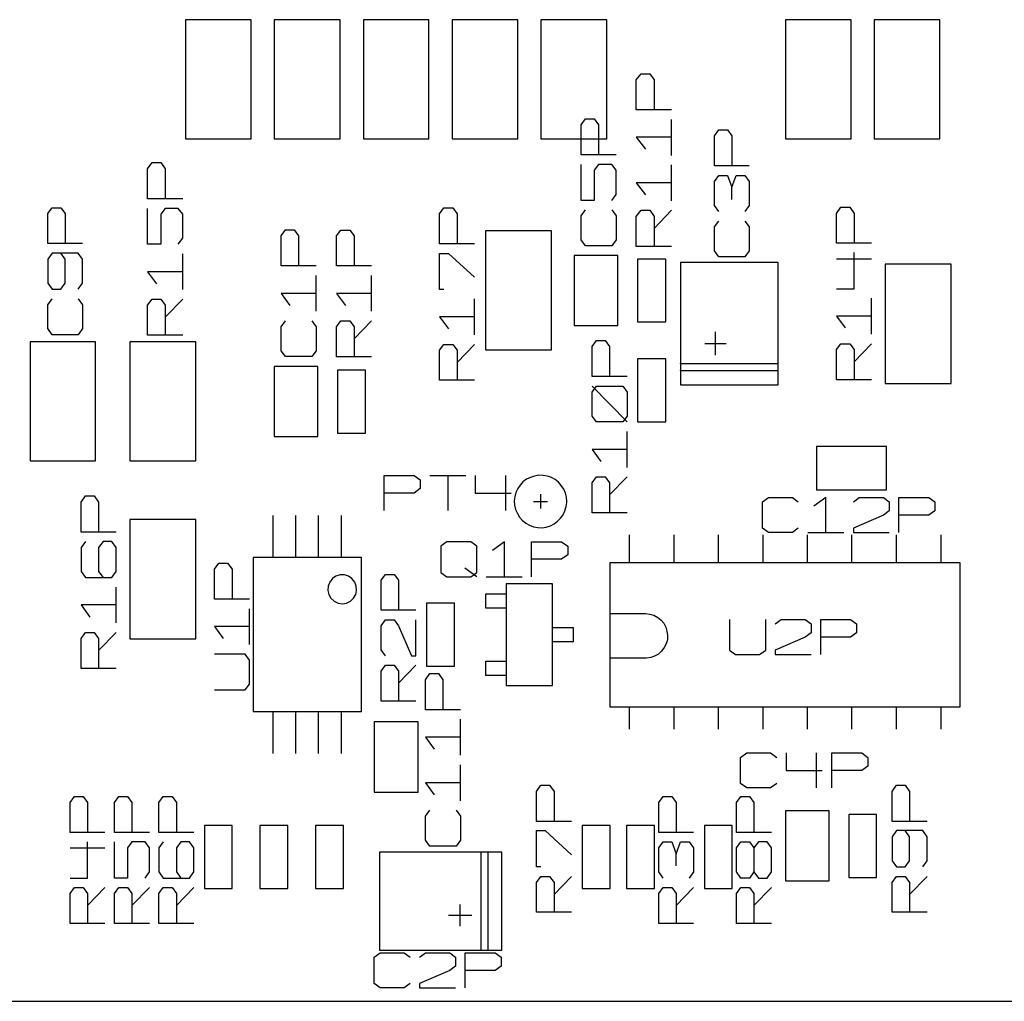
# Model space of a CAD drawing. Extents: x -92 to 503, y -336 to 505.
# Tile 9 of 14: x 245 to 325, y 0 to 79. Entities that reach past the tile are written whole.
import ezdxf

# ---------------------------------------------------------------- set-up
doc = ezdxf.new("R2010")
doc.units = 0
doc.layers.add('1', color=1, linetype='CONTINUOUS')

msp = doc.modelspace()

# ---------------------------------------------------------------- linework, layer by layer
at = {"layer": '1'}
for p, q in [((258.48, 79.38), (258.48, 69.75)), ((263.78, 79.38), (258.48, 79.38)), ((263.78, 69.75), (263.78, 79.38)), ((265.65, 79.38), (265.65, 69.75)), ((270.98, 79.38), (265.65, 79.38)), ((270.98, 69.75), (270.98, 79.38)), ((272.85, 79.38), (272.85, 69.75)), ((278.15, 79.38), (272.85, 79.38)), ((278.15, 69.75), (278.15, 79.38)), ((280.03, 79.37), (280.03, 69.75)), ((285.35, 79.37), (280.03, 79.37)), ((285.35, 69.75), (285.35, 79.37)), ((287.2, 79.37), (287.2, 69.75)), ((292.53, 79.37), (287.2, 79.37)), ((292.53, 69.75), (292.53, 79.37)), ((312.3, 79.37), (306.98, 79.37)), ((306.98, 79.37), (306.98, 69.75)), ((312.3, 69.75), (312.3, 79.37)), ((314.15, 79.37), (314.15, 69.75)), ((319.47, 79.37), (314.15, 79.37)), ((319.47, 69.75), (319.47, 79.37)), ((294.92, 74.52), (295.3, 75)), ((295.3, 75), (296, 75)), ((296, 75), (296.35, 74.52)), ((294.92, 72.1), (294.92, 74.52)), ((296.35, 74.52), (296.35, 72.1)), ((297.77, 72.1), (294.92, 72.1)), ((290.45, 70.87), (290.8, 71.37)), ((290.45, 68.45), (290.45, 70.87)), ((290.8, 71.37), (291.5, 71.37)), ((291.5, 71.37), (291.85, 70.87)), ((291.85, 70.87), (291.85, 68.45)), ((297.77, 68.4), (297.77, 71.32)), ((301.23, 69.98), (301.58, 70.48)), ((301.58, 70.48), (302.28, 70.48)), ((302.28, 70.48), (302.65, 69.98)), ((258.48, 69.75), (263.78, 69.75)), ((265.65, 69.75), (270.98, 69.75)), ((272.85, 69.75), (278.15, 69.75)), ((280.03, 69.75), (285.35, 69.75)), ((287.2, 69.75), (292.53, 69.75)), ((297.77, 69.87), (294.92, 69.87)), ((294.92, 69.87), (295.65, 68.9)), ((301.23, 67.55), (301.23, 69.98)), ((302.65, 69.98), (302.65, 67.55)), ((306.98, 69.75), (312.3, 69.75)), ((314.15, 69.75), (319.47, 69.75)), ((255.4, 67.32), (255.77, 67.82)), ((255.77, 67.82), (256.47, 67.82)), ((256.47, 67.82), (256.82, 67.32)), ((293.28, 68.45), (290.45, 68.45)), ((255.4, 64.9), (255.4, 67.32)), ((256.82, 67.32), (256.82, 64.9)), ((290.45, 64.77), (290.45, 67.67)), ((291.85, 67.67), (291.5, 67.2)), ((291.5, 67.2), (291.5, 64.77)), ((292.93, 67.67), (291.85, 67.67)), ((293.28, 67.2), (292.93, 67.67)), ((293.28, 65.25), (293.28, 67.2)), ((297.77, 64.72), (297.77, 67.65)), ((304.05, 67.55), (301.23, 67.55)), ((297.77, 66.2), (294.92, 66.2)), ((294.92, 66.2), (295.65, 65.22)), ((301.23, 66.3), (301.58, 66.78)), ((301.23, 64.35), (301.23, 66.3)), ((301.58, 66.78), (302.28, 66.78)), ((302.28, 66.78), (302.65, 65.83)), ((302.65, 65.83), (303, 66.78)), ((303, 66.78), (303.7, 66.78)), ((303.7, 66.78), (304.05, 66.3)), ((304.05, 66.3), (304.05, 64.35)), ((302.65, 64.85), (302.65, 65.83)), ((258.25, 64.9), (255.4, 64.9)), ((291.5, 64.77), (290.45, 64.77)), ((292.93, 64.77), (293.28, 65.25)), ((247.33, 63.7), (247.68, 64.17)), ((247.33, 61.27), (247.33, 63.7)), ((247.68, 64.17), (248.38, 64.17)), ((248.38, 64.17), (248.75, 63.7)), ((248.75, 63.7), (248.75, 61.27)), ((255.4, 61.22), (255.4, 64.12)), ((256.82, 64.12), (256.47, 63.65)), ((257.87, 64.12), (256.82, 64.12)), ((258.25, 63.65), (257.87, 64.12)), ((279, 63.67), (279.35, 64.17)), ((279.35, 64.17), (280.08, 64.17)), ((280.08, 64.17), (280.43, 63.67)), ((290.45, 63.52), (290.8, 64)), ((292.93, 64), (293.28, 63.52)), ((294.92, 63.47), (295.3, 63.97)), ((295.3, 63.97), (296, 63.97)), ((296, 63.97), (296.35, 63.47)), ((296.35, 62.5), (297.77, 63.97)), ((301.58, 63.88), (301.23, 64.35)), ((304.05, 64.35), (303.7, 63.88)), ((311.1, 63.72), (311.45, 64.22)), ((311.1, 61.3), (311.1, 63.72)), ((311.45, 64.22), (312.18, 64.22)), ((312.18, 64.22), (312.53, 63.72)), ((312.53, 63.72), (312.53, 61.3)), ((256.47, 63.65), (256.47, 61.22)), ((258.25, 61.7), (258.25, 63.65)), ((279, 61.25), (279, 63.67)), ((280.43, 63.67), (280.43, 61.25)), ((290.45, 61.57), (290.45, 63.52)), ((293.28, 63.52), (293.28, 61.57)), ((294.92, 61.05), (294.92, 63.47)), ((296.35, 63.47), (296.35, 61.05)), ((301.23, 62.63), (301.58, 63.1)), ((303.7, 63.1), (304.05, 62.63)), ((266.2, 61.9), (266.55, 62.38)), ((266.55, 62.38), (267.25, 62.38)), ((267.25, 62.38), (267.6, 61.9)), ((270.67, 61.9), (271.02, 62.37)), ((271.02, 62.37), (271.75, 62.37)), ((271.75, 62.37), (272.1, 61.9)), ((282.73, 62.3), (282.73, 52.67)), ((288.05, 62.3), (282.73, 62.3)), ((288.05, 52.67), (288.05, 62.3)), ((301.23, 60.68), (301.23, 62.63)), ((304.05, 62.63), (304.05, 60.68)), ((257.87, 61.22), (258.25, 61.7)), ((266.2, 59.48), (266.2, 61.9)), ((267.6, 61.9), (267.6, 59.48)), ((270.67, 59.47), (270.67, 61.9)), ((272.1, 61.9), (272.1, 59.47)), ((290.8, 61.1), (290.45, 61.57)), ((293.28, 61.57), (292.93, 61.1)), ((250.15, 61.27), (247.33, 61.27)), ((256.47, 61.22), (255.4, 61.22)), ((281.83, 61.25), (279, 61.25)), ((292.93, 61.1), (290.8, 61.1)), ((297.77, 61.05), (294.92, 61.05)), ((301.58, 60.2), (301.23, 60.68)), ((304.05, 60.68), (303.7, 60.2)), ((313.93, 61.3), (311.1, 61.3)), ((312.53, 57.62), (312.53, 60.55)), ((247.68, 60.5), (247.33, 60.02)), ((247.33, 60.02), (247.33, 58.07)), ((249.8, 60.5), (247.68, 60.5)), ((248.75, 60.02), (248.38, 60.5)), ((248.75, 58.07), (248.75, 60.02)), ((250.15, 60.02), (249.8, 60.5)), ((250.15, 58.07), (250.15, 60.02)), ((258.25, 57.55), (258.25, 60.45)), ((279, 57.57), (279, 60.47)), ((279, 60.47), (279.73, 60.47)), ((279.73, 60.47), (281.83, 58.55)), ((293.43, 60.32), (289.9, 60.32)), ((289.9, 60.32), (289.9, 54.65)), ((293.43, 54.65), (293.43, 60.32)), ((295.02, 60.02), (295.02, 54.95)), ((297.3, 60.02), (295.02, 60.02)), ((297.3, 54.95), (297.3, 60.02)), ((298.48, 59.75), (298.48, 49.85)), ((306.4, 59.75), (298.48, 59.75)), ((303.7, 60.2), (301.58, 60.2)), ((306.4, 49.85), (306.4, 59.75)), ((311.1, 60.05), (313.93, 60.05)), ((258.25, 59), (255.4, 59)), ((255.4, 59), (256.12, 58.02)), ((269.02, 59.48), (266.2, 59.48)), ((273.5, 59.47), (270.67, 59.47)), ((320.38, 59.6), (315.05, 59.6)), ((315.05, 59.6), (315.05, 49.97)), ((320.38, 49.97), (320.38, 59.6)), ((269.02, 55.8), (269.02, 58.7)), ((273.5, 55.8), (273.5, 58.7)), ((247.33, 58.07), (247.68, 57.6)), ((247.68, 57.6), (248.38, 57.6)), ((248.38, 57.6), (248.75, 58.07)), ((249.8, 57.6), (250.15, 58.07)), ((279.35, 57.57), (279, 57.57)), ((311.1, 57.62), (312.53, 57.62)), ((247.33, 56.32), (247.68, 56.82)), ((249.8, 56.82), (250.15, 56.32)), ((255.4, 56.3), (255.77, 56.77)), ((255.77, 56.77), (256.47, 56.77)), ((256.47, 56.77), (256.82, 56.3)), ((256.82, 55.32), (258.25, 56.77)), ((269.02, 57.25), (266.2, 57.25)), ((266.2, 57.25), (266.9, 56.28)), ((273.5, 57.25), (270.67, 57.25)), ((270.67, 57.25), (271.4, 56.27)), ((281.83, 53.9), (281.83, 56.8)), ((313.93, 53.95), (313.93, 56.87)), ((247.33, 54.4), (247.33, 56.32)), ((250.15, 56.32), (250.15, 54.4)), ((255.4, 53.87), (255.4, 56.3)), ((256.82, 56.3), (256.82, 53.87)), ((266.2, 54.55), (266.55, 55.03)), ((268.67, 55.03), (269.02, 54.55)), ((270.67, 54.55), (271.02, 55.02)), ((271.02, 55.02), (271.75, 55.02)), ((271.75, 55.02), (272.1, 54.55)), ((272.1, 53.57), (273.5, 55.02)), ((281.83, 55.35), (279, 55.35)), ((279, 55.35), (279.73, 54.37)), ((295.02, 54.95), (297.3, 54.95)), ((313.93, 55.4), (311.1, 55.4)), ((311.1, 55.4), (311.8, 54.45)), ((247.68, 53.9), (247.33, 54.4)), ((250.15, 54.4), (249.8, 53.9)), ((266.2, 52.6), (266.2, 54.55)), ((269.02, 54.55), (269.02, 52.6)), ((270.67, 52.12), (270.67, 54.55)), ((272.1, 54.55), (272.1, 52.12)), ((289.9, 54.65), (293.43, 54.65)), ((301.33, 52.25), (301.33, 54.15)), ((249.8, 53.9), (247.68, 53.9)), ((258.25, 53.87), (255.4, 53.87)), ((291.35, 52.95), (291.7, 53.45)), ((291.7, 53.45), (292.4, 53.45)), ((292.4, 53.45), (292.75, 52.95)), ((245.9, 53.32), (245.9, 43.7)), ((251.2, 53.32), (245.9, 53.32)), ((251.2, 43.7), (251.2, 53.32)), ((259.3, 53.32), (253.97, 53.32)), ((253.97, 53.32), (253.97, 43.7)), ((259.3, 43.7), (259.3, 53.32)), ((266.55, 52.13), (266.2, 52.6)), ((269.02, 52.6), (268.67, 52.13)), ((279, 52.65), (279.35, 53.12)), ((279, 50.22), (279, 52.65)), ((279.35, 53.12), (280.08, 53.12)), ((280.08, 53.12), (280.43, 52.65)), ((280.43, 51.67), (281.83, 53.12)), ((280.43, 52.65), (280.43, 50.22)), ((282.73, 52.67), (288.05, 52.67)), ((291.35, 50.52), (291.35, 52.95)), ((292.75, 52.95), (292.75, 50.52)), ((300.45, 53.2), (302.18, 53.2)), ((311.1, 52.7), (311.45, 53.17)), ((311.1, 50.27), (311.1, 52.7)), ((311.45, 53.17), (312.18, 53.17)), ((312.18, 53.17), (312.53, 52.7)), ((312.53, 51.72), (313.93, 53.17)), ((312.53, 52.7), (312.53, 50.27)), ((268.67, 52.13), (266.55, 52.13)), ((273.5, 52.12), (270.67, 52.12)), ((297.3, 51.95), (295.02, 51.95)), ((295.02, 51.95), (295.02, 46.85)), ((297.3, 46.85), (297.3, 51.95)), ((269.17, 51.33), (265.65, 51.33)), ((265.65, 51.33), (265.65, 45.68)), ((269.17, 45.68), (269.17, 51.33)), ((273.02, 51.05), (270.77, 51.05)), ((270.77, 51.05), (270.77, 45.95)), ((273.02, 45.95), (273.02, 51.05)), ((298.48, 51.55), (298.48, 51.58)), ((298.48, 51.58), (298.5, 51.58)), ((306.4, 51.55), (298.48, 51.55)), ((298.48, 50.98), (298.48, 51)), ((298.48, 51), (298.5, 51)), ((306.4, 50.98), (298.48, 50.98)), ((306.4, 51.53), (306.4, 51.55)), ((306.4, 50.95), (306.4, 50.98)), ((281.83, 50.22), (279, 50.22)), ((294.17, 50.52), (291.35, 50.52)), ((313.93, 50.27), (311.1, 50.27)), ((291.35, 49.27), (291.7, 49.75)), ((294.17, 46.85), (291.35, 49.75)), ((291.7, 49.75), (293.82, 49.75)), ((293.82, 49.75), (294.17, 49.27)), ((298.48, 49.85), (306.4, 49.85)), ((315.05, 49.97), (320.38, 49.97)), ((291.35, 47.32), (291.35, 49.27)), ((294.17, 49.27), (294.17, 47.32)), ((291.7, 46.85), (291.35, 47.32)), ((294.17, 47.32), (293.82, 46.85)), ((293.82, 46.85), (291.7, 46.85)), ((295.02, 46.85), (297.3, 46.85)), ((265.65, 45.68), (269.17, 45.68)), ((270.77, 45.95), (273.02, 45.95)), ((294.17, 43.17), (294.17, 46.07)), ((294.17, 44.62), (291.35, 44.62)), ((291.35, 44.62), (292.05, 43.65)), ((315.15, 44.87), (309.5, 44.87)), ((309.5, 44.87), (309.5, 41.35)), ((315.15, 41.35), (315.15, 44.87)), ((245.9, 43.7), (251.2, 43.7)), ((253.97, 43.7), (259.3, 43.7)), ((274.53, 39.7), (274.53, 42.52)), ((274.53, 42.52), (276.95, 42.52)), ((276.95, 42.52), (277.45, 42.17)), ((278.23, 42.52), (281.13, 42.52)), ((279.68, 42.52), (279.68, 39.7)), ((281.9, 42.52), (281.9, 41.1)), ((284.33, 42.52), (284.33, 39.7)), ((286.05, 42.22), (285.75, 42)), ((286.05, 42.22), (285.75, 42)), ((286.35, 42.37), (286.05, 42.22)), ((286.35, 42.37), (286.05, 42.22)), ((286.68, 42.47), (286.35, 42.37)), ((286.68, 42.47), (286.35, 42.37)), ((287.03, 42.55), (286.68, 42.47)), ((287.03, 42.55), (286.68, 42.47)), ((287.38, 42.52), (287.03, 42.55)), ((287.38, 42.52), (287.03, 42.55)), ((287.73, 42.47), (287.38, 42.52)), ((287.73, 42.47), (287.38, 42.52)), ((288.05, 42.35), (287.73, 42.47)), ((288.05, 42.35), (287.73, 42.47)), ((288.35, 42.2), (288.05, 42.35)), ((288.35, 42.2), (288.05, 42.35)), ((288.63, 41.97), (288.35, 42.2)), ((288.63, 41.97), (288.35, 42.2)), ((291.35, 41.92), (291.7, 42.4)), ((291.7, 42.4), (292.4, 42.4)), ((292.4, 42.4), (292.75, 41.92)), ((292.75, 40.95), (294.17, 42.4)), ((277.45, 41.47), (276.95, 41.1)), ((277.45, 42.17), (277.45, 41.47)), ((285.33, 41.47), (285.18, 41.15)), ((285.33, 41.47), (285.18, 41.15)), ((285.53, 41.75), (285.33, 41.47)), ((285.53, 41.75), (285.33, 41.47)), ((285.75, 42), (285.53, 41.75)), ((285.75, 42), (285.53, 41.75)), ((288.85, 41.72), (288.63, 41.97)), ((288.85, 41.72), (288.63, 41.97)), ((289.05, 41.42), (288.85, 41.72)), ((289.05, 41.42), (288.85, 41.72)), ((289.18, 41.1), (289.05, 41.42)), ((289.18, 41.1), (289.05, 41.42)), ((291.35, 39.5), (291.35, 41.92)), ((292.75, 41.92), (292.75, 39.5)), ((250.02, 40.37), (250.37, 40.87)), ((250.37, 40.87), (251.07, 40.87)), ((251.07, 40.87), (251.42, 40.37)), ((276.95, 41.1), (274.53, 41.1)), ((281.9, 41.1), (284.8, 41.1)), ((285.1, 40.8), (285.05, 40.47)), ((285.1, 40.8), (285.05, 40.47)), ((285.18, 41.15), (285.1, 40.8)), ((285.18, 41.15), (285.1, 40.8)), ((287.18, 41), (287.18, 39.85)), ((289.28, 40.77), (289.18, 41.1)), ((289.28, 40.77), (289.18, 41.1)), ((289.3, 40.42), (289.28, 40.77)), ((289.3, 40.42), (289.28, 40.77)), ((305.12, 40.4), (305.6, 40.75)), ((305.6, 40.75), (307.55, 40.75)), ((307.55, 40.75), (308.02, 40.4)), ((310.25, 40.75), (309.27, 40.05)), ((309.5, 41.35), (315.15, 41.35)), ((310.25, 37.92), (310.25, 40.75)), ((312.47, 40.4), (312.95, 40.75)), ((312.95, 40.75), (314.9, 40.75)), ((314.9, 40.75), (315.37, 40.4)), ((316.15, 37.92), (316.15, 40.75)), ((316.15, 40.75), (318.57, 40.75)), ((318.57, 40.75), (319.05, 40.4)), ((250.02, 37.95), (250.02, 40.37)), ((251.42, 40.37), (251.42, 37.95)), ((285.05, 40.47), (285.08, 40.12)), ((285.05, 40.47), (285.08, 40.12)), ((285.08, 40.12), (285.15, 39.77)), ((285.08, 40.12), (285.15, 39.77)), ((286.6, 40.42), (287.75, 40.42)), ((289.15, 39.65), (289.25, 40)), ((289.15, 39.65), (289.25, 40)), ((289.25, 40), (289.3, 40.35)), ((289.25, 40), (289.3, 40.35)), ((289.3, 40.35), (289.3, 40.42)), ((289.3, 40.35), (289.3, 40.42)), ((305.12, 38.27), (305.12, 40.4)), ((315.37, 40.4), (315.37, 39.67)), ((319.05, 40.4), (319.05, 39.67)), ((265.55, 35.88), (265.55, 39.28)), ((267.4, 35.88), (267.4, 39.28)), ((269.23, 35.88), (269.23, 39.28)), ((271.08, 35.88), (271.08, 39.28)), ((285.15, 39.77), (285.3, 39.45)), ((285.15, 39.77), (285.3, 39.45)), ((285.3, 39.45), (285.48, 39.15)), ((285.3, 39.45), (285.48, 39.15)), ((285.48, 39.15), (285.7, 38.9)), ((285.48, 39.15), (285.7, 38.9)), ((288.55, 38.82), (288.8, 39.07)), ((288.55, 38.82), (288.8, 39.07)), ((288.8, 39.07), (289, 39.35)), ((288.8, 39.07), (289, 39.35)), ((289, 39.35), (289.15, 39.65)), ((289, 39.35), (289.15, 39.65)), ((294.17, 39.5), (291.35, 39.5)), ((314.9, 39.32), (312.47, 38.27)), ((315.37, 39.67), (314.9, 39.32)), ((318.57, 39.32), (316.15, 39.32)), ((319.05, 39.67), (318.57, 39.32)), ((259.3, 38.95), (253.97, 38.95)), ((253.97, 38.95), (253.97, 29.32)), ((259.3, 29.32), (259.3, 38.95)), ((285.7, 38.9), (285.98, 38.67)), ((285.7, 38.9), (285.98, 38.67)), ((285.98, 38.67), (286.28, 38.5)), ((285.98, 38.67), (286.28, 38.5)), ((286.28, 38.5), (286.6, 38.37)), ((286.28, 38.5), (286.6, 38.37)), ((286.6, 38.37), (286.95, 38.32)), ((286.6, 38.37), (286.95, 38.32)), ((286.95, 38.32), (287.3, 38.3)), ((286.95, 38.32), (287.3, 38.3)), ((287.3, 38.3), (287.63, 38.35)), ((287.3, 38.3), (287.63, 38.35)), ((287.63, 38.35), (287.98, 38.45)), ((287.63, 38.35), (287.98, 38.45)), ((287.98, 38.45), (288.28, 38.6)), ((287.98, 38.45), (288.28, 38.6)), ((288.28, 38.6), (288.55, 38.82)), ((288.28, 38.6), (288.55, 38.82)), ((305.6, 37.92), (305.12, 38.27)), ((308.02, 38.27), (307.55, 37.92)), ((312.47, 38.27), (312.47, 37.92)), ((252.85, 37.95), (250.02, 37.95)), ((294.35, 37.72), (294.35, 35.47)), ((297.95, 37.72), (297.95, 35.47)), ((301.55, 37.72), (301.55, 35.47)), ((305.15, 37.72), (305.15, 35.47)), ((307.55, 37.92), (305.6, 37.92)), ((308.73, 37.72), (308.73, 35.47)), ((308.8, 37.92), (311.7, 37.92)), ((312.33, 37.72), (312.33, 35.47)), ((312.47, 37.92), (315.37, 37.92)), ((315.93, 37.72), (315.93, 35.47)), ((319.53, 37.72), (319.53, 35.47)), ((250.37, 37.17), (250.02, 36.7)), ((250.02, 36.7), (250.02, 34.75)), ((251.8, 37.17), (251.42, 36.7)), ((251.42, 36.7), (251.42, 34.75)), ((252.5, 37.17), (251.8, 37.17)), ((252.85, 36.7), (252.5, 37.17)), ((252.85, 34.75), (252.85, 36.7)), ((279.6, 37.15), (279.1, 36.8)), ((279.1, 36.8), (279.1, 34.67)), ((281.53, 37.15), (279.6, 37.15)), ((282.03, 36.8), (281.53, 37.15)), ((282.03, 34.67), (282.03, 36.8)), ((284.25, 37.15), (283.28, 36.45)), ((284.25, 34.32), (284.25, 37.15)), ((286.45, 34.32), (286.45, 37.15)), ((286.45, 37.15), (288.88, 37.15)), ((288.88, 37.15), (289.38, 36.8)), ((289.38, 36.8), (289.38, 36.1)), ((272.7, 35.88), (263.93, 35.88)), ((263.93, 35.88), (263.93, 23.43)), ((272.7, 23.43), (272.7, 35.88)), ((289.38, 36.1), (288.88, 35.75)), ((260.8, 34.95), (261.15, 35.43)), ((261.15, 35.43), (261.85, 35.43)), ((261.85, 35.43), (262.23, 34.95)), ((288.88, 35.75), (286.45, 35.75)), ((321.1, 35.47), (292.78, 35.47)), ((292.78, 35.47), (292.78, 23.8)), ((321.1, 23.8), (321.1, 35.47)), ((250.02, 34.75), (250.37, 34.27)), ((250.37, 34.27), (252.5, 34.27)), ((251.42, 34.75), (251.8, 34.27)), ((252.5, 34.27), (252.85, 34.75)), ((260.8, 32.53), (260.8, 34.95)), ((262.23, 34.95), (262.23, 32.53)), ((270.63, 34.38), (270.35, 34.18)), ((270.98, 34.48), (270.63, 34.38)), ((271.33, 34.48), (270.98, 34.48)), ((271.65, 34.38), (271.33, 34.48)), ((271.93, 34.18), (271.65, 34.38)), ((274.28, 34.05), (274.63, 34.52)), ((274.63, 34.52), (275.33, 34.52)), ((275.33, 34.52), (275.7, 34.05)), ((279.1, 34.67), (279.6, 34.32)), ((279.6, 34.32), (281.53, 34.32)), ((282.03, 34.32), (281.05, 35.02)), ((281.53, 34.32), (282.03, 34.67)), ((282.78, 34.32), (285.7, 34.32)), ((252.85, 30.6), (252.85, 33.5)), ((270, 33.58), (269.98, 33.23)), ((270.13, 33.9), (270, 33.58)), ((270.35, 34.18), (270.13, 33.9)), ((272.15, 33.9), (271.93, 34.18)), ((272.28, 33.58), (272.15, 33.9)), ((272.3, 33.23), (272.28, 33.58)), ((274.28, 31.62), (274.28, 34.05)), ((275.7, 34.05), (275.7, 31.62)), ((284.4, 33.75), (284.4, 25.55)), ((288.15, 33.75), (284.4, 33.75)), ((288.15, 25.55), (288.15, 33.75)), ((269.98, 33.23), (270.05, 32.9)), ((270.05, 32.9), (270.23, 32.6)), ((272.05, 32.6), (272.23, 32.9)), ((272.23, 32.9), (272.3, 33.23)), ((282.75, 31.8), (282.75, 32.95)), ((282.75, 32.95), (284.4, 32.95)), ((252.85, 32.05), (250.02, 32.05)), ((250.02, 32.05), (250.72, 31.07)), ((263.63, 32.53), (260.8, 32.53)), ((270.23, 32.6), (270.48, 32.35)), ((270.48, 32.35), (270.8, 32.2)), ((270.8, 32.2), (271.15, 32.15)), ((271.15, 32.15), (271.48, 32.2)), ((271.48, 32.2), (271.8, 32.35)), ((271.8, 32.35), (272.05, 32.6)), ((280.23, 32.2), (277.95, 32.2)), ((277.95, 32.2), (277.95, 27.1)), ((280.23, 27.1), (280.23, 32.2)), ((263.63, 28.85), (263.63, 31.75)), ((277.1, 31.62), (274.28, 31.62)), ((284.4, 31.8), (282.75, 31.8)), ((292.78, 31.35), (295.65, 31.35)), ((295.65, 31.35), (296, 31.32)), ((296, 31.32), (296.33, 31.22)), ((296.33, 31.22), (296.65, 31.05)), ((296.65, 31.05), (296.93, 30.82)), ((263.63, 30.3), (260.8, 30.3)), ((260.8, 30.3), (261.5, 29.33)), ((274.28, 30.37), (274.63, 30.85)), ((274.28, 28.42), (274.28, 30.37)), ((274.63, 30.85), (275.33, 30.85)), ((275.33, 30.85), (275.7, 30.37)), ((275.7, 30.37), (276.75, 27.95)), ((277.1, 27.95), (277.1, 30.85)), ((296.93, 30.82), (297.15, 30.57)), ((297.15, 30.57), (297.3, 30.25)), ((302.45, 30.87), (302.45, 28.4)), ((305.38, 28.4), (305.38, 30.87)), ((306.15, 30.52), (306.63, 30.87)), ((306.63, 30.87), (308.58, 30.87)), ((308.58, 30.87), (309.05, 30.52)), ((309.05, 30.52), (309.05, 29.8)), ((309.83, 28.05), (309.83, 30.87)), ((309.83, 30.87), (312.25, 30.87)), ((312.25, 30.87), (312.73, 30.52)), ((312.73, 30.52), (312.73, 29.8)), ((250.02, 29.35), (250.37, 29.82)), ((250.37, 29.82), (251.07, 29.82)), ((251.07, 29.82), (251.42, 29.35)), ((251.42, 28.37), (252.85, 29.82)), ((288.15, 30.22), (289.8, 30.22)), ((289.8, 30.22), (289.8, 29.07)), ((297.3, 30.25), (297.4, 29.92)), ((297.4, 29.92), (297.45, 29.57)), ((297.45, 29.57), (297.43, 29.22)), ((309.05, 29.8), (308.58, 29.45)), ((312.73, 29.8), (312.25, 29.45)), ((250.02, 26.92), (250.02, 29.35)), ((251.42, 29.35), (251.42, 26.92)), ((253.97, 29.32), (259.3, 29.32)), ((289.8, 29.07), (288.15, 29.07)), ((297.33, 28.9), (297.18, 28.6)), ((297.43, 29.22), (297.33, 28.9)), ((308.58, 29.45), (306.15, 28.4)), ((312.25, 29.45), (309.83, 29.45)), ((263.28, 28.08), (260.8, 28.08)), ((263.63, 27.6), (263.28, 28.08)), ((274.63, 27.95), (274.28, 28.42)), ((276.75, 27.95), (277.1, 27.95)), ((296.4, 27.9), (296.08, 27.8)), ((296.7, 28.07), (296.4, 27.9)), ((296.95, 28.32), (296.7, 28.07)), ((297.18, 28.6), (296.95, 28.32)), ((302.45, 28.4), (302.95, 28.05)), ((302.95, 28.05), (304.88, 28.05)), ((304.88, 28.05), (305.38, 28.4)), ((306.15, 28.4), (306.15, 28.05)), ((306.15, 28.05), (309.05, 28.05)), ((263.63, 25.65), (263.63, 27.6)), ((274.28, 26.7), (274.63, 27.17)), ((274.63, 27.17), (275.33, 27.17)), ((275.33, 27.17), (275.7, 26.7)), ((275.7, 25.72), (277.1, 27.17)), ((277.95, 27.1), (280.23, 27.1)), ((282.75, 26.35), (282.75, 27.5)), ((282.75, 27.5), (284.4, 27.5)), ((295.65, 27.75), (292.78, 27.75)), ((295.73, 27.75), (295.65, 27.75)), ((296.08, 27.8), (295.73, 27.75)), ((252.85, 26.92), (250.02, 26.92)), ((274.28, 24.27), (274.28, 26.7)), ((275.7, 26.7), (275.7, 24.27)), ((277.87, 26), (278.22, 26.5)), ((278.22, 26.5), (278.92, 26.5)), ((278.92, 26.5), (279.27, 26)), ((284.4, 26.35), (282.75, 26.35)), ((263.28, 25.18), (263.63, 25.65)), ((277.87, 23.57), (277.87, 26)), ((279.27, 26), (279.27, 23.57)), ((284.4, 25.55), (288.15, 25.55)), ((260.8, 25.18), (263.28, 25.18)), ((277.1, 24.27), (274.28, 24.27)), ((263.93, 23.43), (272.7, 23.43)), ((265.55, 20.03), (265.55, 23.43)), ((267.4, 20.03), (267.4, 23.43)), ((269.23, 20.03), (269.23, 23.43)), ((271.08, 20.03), (271.08, 23.43)), ((280.7, 23.57), (277.87, 23.57)), ((292.78, 23.8), (321.1, 23.8)), ((294.35, 23.8), (294.35, 22)), ((297.95, 23.8), (297.95, 22)), ((301.55, 23.8), (301.55, 22)), ((305.15, 23.8), (305.15, 22)), ((308.73, 23.8), (308.73, 22)), ((312.33, 23.8), (312.33, 22)), ((315.93, 23.8), (315.93, 22)), ((319.53, 23.8), (319.53, 22)), ((273.72, 22.6), (273.72, 16.92)), ((277.27, 22.6), (273.72, 22.6)), ((277.27, 16.92), (277.27, 22.6)), ((280.7, 19.9), (280.7, 22.82)), ((280.7, 21.35), (277.87, 21.35)), ((277.87, 21.35), (278.57, 20.4)), ((303.35, 19.72), (303.85, 20.1)), ((303.85, 20.1), (305.78, 20.1)), ((305.78, 20.1), (306.28, 19.72)), ((307.03, 20.1), (307.03, 18.67)), ((309.45, 20.1), (309.45, 17.25)), ((310.73, 17.25), (310.73, 20.1)), ((310.73, 20.1), (313.15, 20.1)), ((313.15, 20.1), (313.63, 19.72)), ((280.7, 16.22), (280.7, 19.12)), ((303.35, 17.6), (303.35, 19.72)), ((313.63, 19.72), (313.63, 19.02)), ((307.03, 18.67), (309.95, 18.67)), ((313.15, 18.67), (310.73, 18.67)), ((313.63, 19.02), (313.15, 18.67)), ((280.7, 17.67), (277.87, 17.67)), ((277.87, 17.67), (278.57, 16.7)), ((303.85, 17.25), (303.35, 17.6)), ((306.28, 17.6), (305.78, 17.25)), ((273.72, 16.92), (277.27, 16.92)), ((286.85, 16.97), (287.2, 17.47)), ((286.85, 14.55), (286.85, 16.97)), ((287.2, 17.47), (287.9, 17.47)), ((287.9, 17.47), (288.28, 16.97)), ((288.28, 16.97), (288.28, 14.55)), ((305.78, 17.25), (303.85, 17.25)), ((315.6, 16.97), (315.95, 17.47)), ((315.6, 14.55), (315.6, 16.97)), ((315.95, 17.47), (316.65, 17.47)), ((316.65, 17.47), (317, 16.97)), ((317, 16.97), (317, 14.55)), ((249.13, 16.07), (249.48, 16.57)), ((249.13, 13.65), (249.13, 16.07)), ((249.48, 16.57), (250.18, 16.57)), ((250.18, 16.57), (250.53, 16.07)), ((250.53, 16.07), (250.53, 13.65)), ((252.73, 16.07), (253.08, 16.57)), ((252.73, 13.65), (252.73, 16.07)), ((253.08, 16.57), (253.78, 16.57)), ((253.78, 16.57), (254.13, 16.07)), ((254.13, 16.07), (254.13, 13.65)), ((256.3, 16.07), (256.65, 16.57)), ((256.3, 13.65), (256.3, 16.07)), ((256.65, 16.57), (257.38, 16.57)), ((257.38, 16.57), (257.73, 16.07)), ((257.73, 16.07), (257.73, 13.65)), ((296.73, 16.07), (297.08, 16.57)), ((296.73, 13.65), (296.73, 16.07)), ((297.08, 16.57), (297.8, 16.57)), ((297.8, 16.57), (298.15, 16.07)), ((298.15, 16.07), (298.15, 13.65)), ((303.03, 16.07), (303.38, 16.57)), ((303.03, 13.65), (303.03, 16.07)), ((303.38, 16.57), (304.08, 16.57)), ((304.08, 16.57), (304.43, 16.07)), ((304.43, 16.07), (304.43, 13.65)), ((277.87, 14.97), (278.22, 15.45)), ((280.35, 15.45), (280.7, 14.97)), ((306.98, 15.4), (306.98, 9.75)), ((310.5, 15.4), (306.98, 15.4)), ((310.5, 9.75), (310.5, 15.4)), ((277.87, 13.02), (277.87, 14.97)), ((280.7, 14.97), (280.7, 13.02)), ((289.68, 14.55), (286.85, 14.55)), ((314.35, 15.12), (312.1, 15.12)), ((312.1, 15.12), (312.1, 10.02)), ((314.35, 10.02), (314.35, 15.12)), ((318.43, 14.55), (315.6, 14.55)), ((251.95, 13.65), (249.13, 13.65)), ((255.55, 13.65), (252.73, 13.65)), ((259.15, 13.65), (256.3, 13.65)), ((262.25, 14.22), (260, 14.22)), ((260, 14.22), (260, 9.12)), ((262.25, 9.12), (262.25, 14.22)), ((266.75, 14.22), (264.48, 14.22)), ((264.48, 14.22), (264.48, 9.12)), ((266.75, 9.12), (266.75, 14.22)), ((271.25, 14.22), (268.98, 14.22)), ((268.98, 14.22), (268.98, 9.12)), ((271.25, 9.12), (271.25, 14.22)), ((286.85, 10.87), (286.85, 13.8)), ((286.85, 13.8), (287.55, 13.8)), ((287.55, 13.8), (289.68, 11.85)), ((290.53, 14.22), (290.53, 9.12)), ((292.8, 14.22), (290.53, 14.22)), ((292.8, 9.12), (292.8, 14.22)), ((294.13, 14.22), (294.13, 9.12)), ((296.4, 14.22), (294.13, 14.22)), ((296.4, 9.12), (296.4, 14.22)), ((299.55, 13.65), (296.73, 13.65)), ((302.68, 14.22), (300.43, 14.22)), ((300.43, 14.22), (300.43, 9.12)), ((302.68, 9.12), (302.68, 14.22)), ((305.85, 13.65), (303.03, 13.65)), ((315.95, 13.8), (315.6, 13.3)), ((318.08, 13.8), (315.95, 13.8)), ((317, 13.3), (316.65, 13.8)), ((318.43, 13.3), (318.08, 13.8)), ((250.53, 9.97), (250.53, 12.9)), ((252.73, 9.97), (252.73, 12.9)), ((254.13, 12.9), (253.78, 12.4)), ((255.2, 12.9), (254.13, 12.9)), ((255.55, 12.4), (255.2, 12.9)), ((256.65, 12.9), (256.3, 12.4)), ((258.08, 12.9), (257.73, 12.4)), ((258.78, 12.9), (258.08, 12.9)), ((259.15, 12.4), (258.78, 12.9)), ((278.22, 12.55), (277.87, 13.02)), ((280.7, 13.02), (280.35, 12.55)), ((296.73, 12.4), (297.08, 12.9)), ((297.08, 12.9), (297.8, 12.9)), ((297.8, 12.9), (298.15, 11.92)), ((298.15, 11.92), (298.5, 12.9)), ((298.5, 12.9), (299.2, 12.9)), ((299.2, 12.9), (299.55, 12.4)), ((303.03, 12.4), (303.38, 12.9)), ((303.38, 12.9), (304.08, 12.9)), ((304.08, 12.9), (304.43, 12.4)), ((304.8, 12.9), (304.43, 12.4)), ((305.5, 12.9), (304.8, 12.9)), ((305.85, 12.4), (305.5, 12.9)), ((315.6, 13.3), (315.6, 11.37)), ((317, 11.37), (317, 13.3)), ((318.43, 11.37), (318.43, 13.3)), ((249.13, 12.4), (251.95, 12.4)), ((253.78, 12.4), (253.78, 9.97)), ((255.55, 10.47), (255.55, 12.4)), ((256.3, 12.4), (256.3, 10.47)), ((257.73, 12.4), (257.73, 10.47)), ((259.15, 10.47), (259.15, 12.4)), ((284.05, 12.05), (274.15, 12.05)), ((274.15, 12.05), (274.15, 4.13)), ((280.35, 12.55), (278.22, 12.55)), ((282.38, 12.05), (282.35, 12.05)), ((282.35, 12.05), (282.35, 4.13)), ((282.38, 12.03), (282.38, 12.05)), ((282.95, 12.05), (282.9, 12.05)), ((282.9, 12.05), (282.9, 4.13)), ((282.95, 12.03), (282.95, 12.05)), ((284.05, 4.13), (284.05, 12.05)), ((296.73, 10.47), (296.73, 12.4)), ((299.55, 12.4), (299.55, 10.47)), ((303.03, 10.47), (303.03, 12.4)), ((304.43, 12.4), (304.43, 10.47)), ((305.85, 10.47), (305.85, 12.4)), ((298.15, 10.95), (298.15, 11.92)), ((315.6, 11.37), (315.95, 10.87)), ((316.65, 10.87), (317, 11.37)), ((318.08, 10.87), (318.43, 11.37)), ((255.2, 9.97), (255.55, 10.47)), ((256.3, 10.47), (256.65, 9.97)), ((257.73, 10.47), (258.08, 9.97)), ((258.78, 9.97), (259.15, 10.47)), ((287.2, 10.87), (286.85, 10.87)), ((297.08, 9.97), (296.73, 10.47)), ((299.55, 10.47), (299.2, 9.97)), ((303.38, 9.97), (303.03, 10.47)), ((304.43, 10.47), (304.08, 9.97)), ((304.43, 10.47), (304.8, 9.97)), ((305.5, 9.97), (305.85, 10.47)), ((315.95, 10.87), (316.65, 10.87)), ((249.13, 9.97), (250.53, 9.97)), ((253.78, 9.97), (252.73, 9.97)), ((256.65, 9.97), (258.78, 9.97)), ((286.85, 9.62), (287.2, 10.1)), ((286.85, 7.2), (286.85, 9.62)), ((287.2, 10.1), (287.9, 10.1)), ((287.9, 10.1), (288.28, 9.62)), ((288.28, 8.65), (289.68, 10.1)), ((288.28, 9.62), (288.28, 7.2)), ((304.08, 9.97), (303.38, 9.97)), ((304.8, 9.97), (305.5, 9.97)), ((306.98, 9.75), (310.5, 9.75)), ((312.1, 10.02), (314.35, 10.02)), ((315.6, 9.62), (315.95, 10.1)), ((315.6, 7.2), (315.6, 9.62)), ((315.95, 10.1), (316.65, 10.1)), ((316.65, 10.1), (317, 9.62)), ((317, 8.65), (318.43, 10.1)), ((317, 9.62), (317, 7.2)), ((249.13, 8.72), (249.48, 9.2)), ((249.48, 9.2), (250.18, 9.2)), ((250.18, 9.2), (250.53, 8.72)), ((250.53, 7.75), (251.95, 9.2)), ((252.73, 8.72), (253.08, 9.2)), ((253.08, 9.2), (253.78, 9.2)), ((253.78, 9.2), (254.13, 8.72)), ((254.13, 7.75), (255.55, 9.2)), ((256.3, 8.72), (256.65, 9.2)), ((256.65, 9.2), (257.38, 9.2)), ((257.38, 9.2), (257.73, 8.72)), ((257.73, 7.75), (259.15, 9.2)), ((260, 9.12), (262.25, 9.12)), ((264.48, 9.12), (266.75, 9.12)), ((268.98, 9.12), (271.25, 9.12)), ((290.53, 9.12), (292.8, 9.12)), ((294.13, 9.12), (296.4, 9.12)), ((296.73, 8.72), (297.08, 9.2)), ((297.08, 9.2), (297.8, 9.2)), ((297.8, 9.2), (298.15, 8.72)), ((298.15, 7.75), (299.55, 9.2)), ((300.43, 9.12), (302.68, 9.12)), ((303.03, 8.72), (303.38, 9.2)), ((303.38, 9.2), (304.08, 9.2)), ((304.08, 9.2), (304.43, 8.72)), ((304.43, 7.75), (305.85, 9.2)), ((249.13, 6.3), (249.13, 8.72)), ((250.53, 8.72), (250.53, 6.3)), ((252.73, 6.3), (252.73, 8.72)), ((254.13, 8.72), (254.13, 6.3)), ((256.3, 6.3), (256.3, 8.72)), ((257.73, 8.72), (257.73, 6.3)), ((296.73, 6.3), (296.73, 8.72)), ((298.15, 8.72), (298.15, 6.3)), ((303.03, 6.3), (303.03, 8.72)), ((304.43, 8.72), (304.43, 6.3)), ((280.68, 6.08), (280.68, 7.83)), ((289.68, 7.2), (286.85, 7.2)), ((318.43, 7.2), (315.6, 7.2)), ((281.63, 6.95), (279.73, 6.95)), ((251.95, 6.3), (249.13, 6.3)), ((255.55, 6.3), (252.73, 6.3)), ((259.15, 6.3), (256.3, 6.3)), ((299.55, 6.3), (296.73, 6.3)), ((305.85, 6.3), (303.03, 6.3)), ((274.15, 4.13), (284.05, 4.13)), ((282.35, 4.13), (282.33, 4.13)), ((282.9, 4.13), (282.88, 4.13)), ((273.73, 3.58), (274.2, 3.93)), ((273.73, 1.45), (273.73, 3.58)), ((274.2, 3.93), (276.15, 3.93)), ((276.15, 3.93), (276.63, 3.58)), ((277.4, 3.58), (277.88, 3.93)), ((277.88, 3.93), (279.83, 3.93)), ((279.83, 3.93), (280.3, 3.58)), ((280.3, 3.58), (280.3, 2.85)), ((281.08, 1.1), (281.08, 3.93)), ((281.08, 3.93), (283.5, 3.93)), ((283.5, 3.93), (283.98, 3.58)), ((283.98, 3.58), (283.98, 2.85)), ((279.83, 2.5), (277.4, 1.45)), ((280.3, 2.85), (279.83, 2.5)), ((283.5, 2.5), (281.08, 2.5)), ((283.98, 2.85), (283.5, 2.5)), ((274.2, 1.1), (273.73, 1.45)), ((276.15, 1.1), (274.2, 1.1)), ((276.63, 1.45), (276.15, 1.1)), ((277.4, 1.45), (277.4, 1.1)), ((277.4, 1.1), (280.3, 1.1)), ((5.65, 0), (404.58, 0))]:
    msp.add_line(p, q, dxfattribs=at)

doc.saveas('drawing.dxf')
